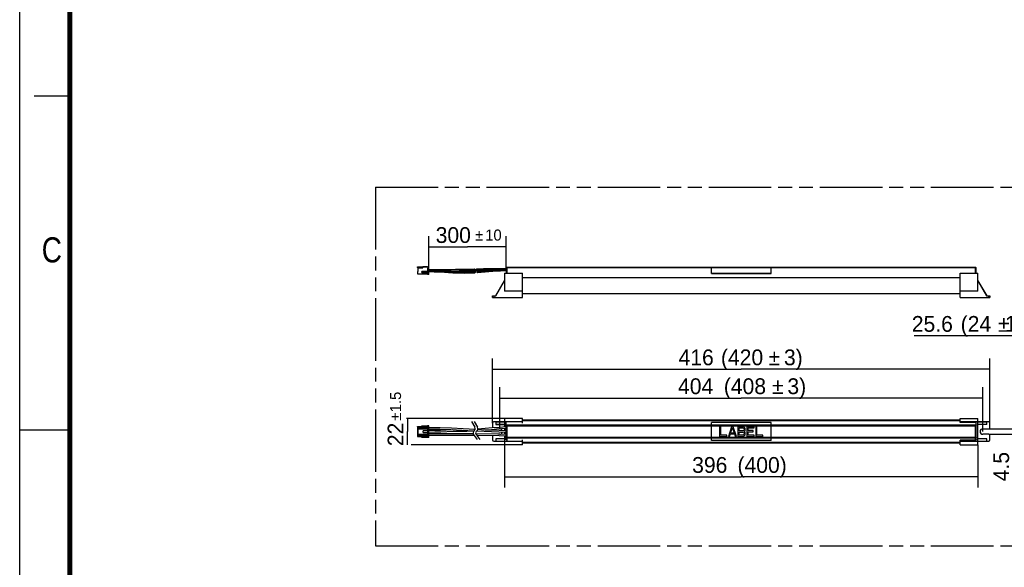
# Model space of a CAD drawing. Header units: millimetres. Extents: x 0 to 210, y 0 to 297.
# Tile 2 of 10: x 0 to 137, y 129 to 206. Entities that reach past the tile are written whole.
import ezdxf
from ezdxf.enums import TextEntityAlignment as Align

# ---------------------------------------------------------------- set-up
doc = ezdxf.new("R2010")
doc.units = ezdxf.units.MM
doc.header["$LTSCALE"] = 19.36
doc.linetypes.add('PHANTOM', pattern=[0.8, 0.45, -0.05, 0.1, -0.05, 0.1, -0.05])
doc.layers.get('0').update_dxf_attribs({"linetype": 'CONTINUOUS'})
for name, color, linetype in [('DEFAULT_3', 7, 'PHANTOM'), ('Z_CURVE', 7, 'CONTINUOUS'), ('Z_DIM_2D', 7, 'CONTINUOUS')]:
    doc.layers.add(name, color=color, linetype=linetype)
doc.styles.add('TEXTSTYLE_2', font='txt', dxfattribs={"width": 0.75})
doc.styles.add('TEXTSTYLE_3', font='tridonic-metric-print-light.otf')
doc.styles.add('TEXTSTYLE_4', font='gdt', dxfattribs={"width": 0.7})
doc.dimstyles.new('DIMSTYLE_1', dxfattribs={"dimtxt": 2.2, "dimasz": 3.5, "dimexe": 1.5, "dimexo": 0, "dimgap": 0.55, "dimtad": 1, "dimdec": 1, "dimlfac": 6, "dimdsep": 46, "dimtxsty": 'TEXTSTYLE_3', "dimcen": 0.09, "dimclrt": 5, "dimadec": 1, "dimazin": 2, "dimtol": 1, "dimtp": 10, "dimtm": 10, "dimtfac": 1, "dimtdec": 1, "dimtofl": 0, "dimtmove": 0, "dimatfit": 3, "dimfxl": 0, "dimtolj": 1, "dimarcsym": 0})
doc.dimstyles.new('DIMSTYLE_2', dxfattribs={"dimtxt": 2.2, "dimasz": 3.5, "dimexe": 1.5, "dimexo": 0, "dimgap": 0.55, "dimtad": 1, "dimdec": 1, "dimlfac": 6, "dimdsep": 46, "dimtxsty": 'TEXTSTYLE_3', "dimcen": 0.09, "dimclrt": 5, "dimadec": 1, "dimazin": 2, "dimtol": 1, "dimtp": 1.5, "dimtm": 1.5, "dimtfac": 1, "dimtdec": 1, "dimtofl": 0, "dimtmove": 0, "dimatfit": 3, "dimfxl": 0, "dimtolj": 1, "dimarcsym": 0})
doc.dimstyles.new('DIMSTYLE_3', dxfattribs={"dimtxt": 2.2, "dimasz": 3.5, "dimexe": 1.5, "dimexo": 0, "dimgap": 0.55, "dimtad": 1, "dimdec": 1, "dimlfac": 6, "dimdsep": 46, "dimtxsty": 'TEXTSTYLE_3', "dimcen": 0.09, "dimclrt": 5, "dimadec": 1, "dimazin": 2, "dimtp": 0.8, "dimtm": 0.8, "dimtfac": 1, "dimtdec": 1, "dimtofl": 0, "dimtmove": 0, "dimatfit": 3, "dimfxl": 0, "dimtolj": 1, "dimarcsym": 0})
doc.dimstyles.new('DIMSTYLE_4', dxfattribs={"dimtxt": 2.2, "dimasz": 3.5, "dimexe": 1.5, "dimexo": 0, "dimgap": 0.55, "dimtad": 1, "dimdec": 1, "dimlfac": 6, "dimdsep": 46, "dimtxsty": 'TEXTSTYLE_3', "dimcen": 0.09, "dimclrt": 5, "dimadec": 1, "dimazin": 2, "dimtp": 0.5, "dimtm": 0.5, "dimtfac": 1, "dimtdec": 1, "dimtofl": 0, "dimtmove": 0, "dimatfit": 3, "dimfxl": 0, "dimtolj": 1, "dimarcsym": 0})
doc.dimstyles.new('DIMSTYLE_5', dxfattribs={"dimtxt": 2.2, "dimasz": 3.5, "dimexe": 1.5, "dimexo": 0, "dimgap": 0.55, "dimtad": 1, "dimdec": 1, "dimlfac": 6, "dimdsep": 46, "dimtxsty": 'TEXTSTYLE_3', "dimcen": 0.09, "dimclrt": 5, "dimadec": 1, "dimazin": 2, "dimtp": 0.1, "dimtm": 0.1, "dimtfac": 1, "dimtdec": 1, "dimtofl": 0, "dimtmove": 0, "dimatfit": 3, "dimfxl": 0, "dimtolj": 1, "dimarcsym": 0})
doc.dimstyles.new('DIMSTYLE_6', dxfattribs={"dimtxt": 2.2, "dimasz": 3.5, "dimexe": 1.5, "dimexo": 0, "dimgap": 0.55, "dimtad": 1, "dimdec": 1, "dimlfac": 6, "dimdsep": 46, "dimtxsty": 'TEXTSTYLE_3', "dimcen": 0.09, "dimclrt": 5, "dimadec": 1, "dimazin": 2, "dimtp": 0.2, "dimtm": 0.2, "dimtfac": 1, "dimtdec": 1, "dimtofl": 0, "dimtmove": 0, "dimatfit": 3, "dimfxl": 0, "dimtolj": 1, "dimarcsym": 0})

# ---------------------------------------------------------------- blocks, each defined once
blk = doc.blocks.new('*D1')
at = {"layer": 'Z_DIM_2D', "color": 2, "linetype": 'Continuous', "transparency": 16777216}
for p, q in [((57.04, 171.02), (57.04, 175.5)), ((67.84, 171.03), (67.84, 175.5)), ((57.04, 174), (62.44, 174)), ((67.84, 174), (62.44, 174))]:
    blk.add_line(p, q, dxfattribs=at)
at = {"layer": 'Z_DIM_2D', "color": 5, "linetype": 'Continuous', "transparency": 16777216}
for s, height, style, p in [('300', 2.2, 'TEXTSTYLE_3', (60.45, 174.55)), ('`', 1.54, 'TEXTSTYLE_4', (64.06, 174.88)), ('10', 1.54, 'TEXTSTYLE_3', (66.05, 174.88))]:
    blk.add_text(s, height=height, dxfattribs=dict(at, style=style)).set_placement(p, align=Align.CENTER)
blk = doc.blocks.new('_NONE')
blk = doc.blocks.new('*D2')
at = {"layer": 'Z_DIM_2D', "color": 2, "linetype": 'Continuous', "transparency": 16777216}
for p, q in [((67.59, 150.11), (53.94, 150.11)), ((54.05, 150.11), (54.05, 148.27)), ((54.05, 146.44), (54.05, 148.27)), ((67.59, 146.44), (54.6, 146.44))]:
    blk.add_line(p, q, dxfattribs=at)
at = {"layer": 'Z_DIM_2D', "color": 5, "linetype": 'Continuous', "transparency": 16777216}
for s, height, style, p in [('1.5', 1.54, 'TEXTSTYLE_3', (53.17, 152.39)), ('`', 1.54, 'TEXTSTYLE_4', (53.17, 150.35)), ('22', 2.2, 'TEXTSTYLE_3', (53.5, 147.87))]:
    blk.add_text(s, height=height, rotation=90, dxfattribs=dict(at, style=style)).set_placement(p, align=Align.CENTER)
blk = doc.blocks.new('*D3')
at = {"layer": 'Z_DIM_2D', "color": 2, "linetype": 'Continuous', "transparency": 16777216}
for p, q in [((65.92, 149.44), (65.92, 158.46)), ((135.26, 149.44), (135.26, 158.46)), ((65.92, 156.96), (100.59, 156.96)), ((135.26, 156.96), (100.59, 156.96))]:
    blk.add_line(p, q, dxfattribs=at)
at = {"layer": 'Z_DIM_2D', "color": 5, "linetype": 'Continuous', "transparency": 16777216}
for s, style, p in [('416', 'TEXTSTYLE_3', (94.31, 157.51)), (' (420', 'TEXTSTYLE_3', (100.3, 157.51)), ('`', 'TEXTSTYLE_4', (105.21, 157.51)), ('3)', 'TEXTSTYLE_3', (107.86, 157.51))]:
    blk.add_text(s, height=2.2, dxfattribs=dict(at, style=style)).set_placement(p, align=Align.CENTER)
blk = doc.blocks.new('*D4')
at = {"layer": 'Z_DIM_2D', "color": 2, "linetype": 'Continuous', "transparency": 16777216}
for p, q in [((66.92, 148.65), (66.92, 154.44)), ((134.26, 148.27), (134.26, 154.44)), ((66.92, 152.94), (100.59, 152.94)), ((134.26, 152.94), (100.59, 152.94))]:
    blk.add_line(p, q, dxfattribs=at)
at = {"layer": 'Z_DIM_2D', "color": 5, "linetype": 'Continuous', "transparency": 16777216}
for s, style, p in [('404', 'TEXTSTYLE_3', (94.24, 153.49)), (' (408', 'TEXTSTYLE_3', (100.7, 153.49)), ('`', 'TEXTSTYLE_4', (105.69, 153.49)), ('3)', 'TEXTSTYLE_3', (108.34, 153.49))]:
    blk.add_text(s, height=2.2, dxfattribs=dict(at, style=style)).set_placement(p, align=Align.CENTER)
blk = doc.blocks.new('*D5')
at = {"layer": 'Z_DIM_2D', "color": 2, "linetype": 'Continuous', "transparency": 16777216}
for p, q in [((67.59, 146.44), (67.59, 140.47)), ((133.6, 146.44), (133.6, 140.47)), ((67.59, 141.97), (100.59, 141.97)), ((133.6, 141.97), (100.59, 141.97))]:
    blk.add_line(p, q, dxfattribs=at)
at = {"layer": 'Z_DIM_2D', "color": 5, "linetype": 'Continuous', "transparency": 16777216, "style": 'TEXTSTYLE_3'}
for s, p in [('396', (96.21, 142.52)), (' (400)', (103.1, 142.52))]:
    blk.add_text(s, height=2.2, dxfattribs=at).set_placement(p, align=Align.CENTER)
blk = doc.blocks.new('*D6')
at = {"layer": 'Z_DIM_2D', "color": 2, "linetype": 'Continuous', "transparency": 16777216}
for p, q in [((135.1, 148.65), (139.99, 148.65)), ((138.49, 148.65), (138.49, 148.27)), ((138.49, 147.9), (138.49, 148.27)), ((138.49, 148.27), (138.49, 141.55)), ((135.1, 147.9), (139.99, 147.9))]:
    blk.add_line(p, q, dxfattribs=at)
at = {"layer": 'Z_DIM_2D', "color": 5, "linetype": 'Continuous', "transparency": 16777216, "style": 'TEXTSTYLE_3'}
blk.add_text('4.5', height=2.2, rotation=90, dxfattribs=at).set_placement((137.94, 145.43), align=Align.RIGHT)
blk = doc.blocks.new('*D9')
at = {"layer": 'Z_DIM_2D', "color": 2, "linetype": 'Continuous', "transparency": 16777216}
for p, q in [((143.6, 149.44), (143.6, 163.12)), ((147.86, 149.05), (147.86, 163.12)), ((145.73, 161.62), (124.72, 161.62)), ((143.6, 161.62), (145.73, 161.62)), ((147.86, 161.62), (145.73, 161.62))]:
    blk.add_line(p, q, dxfattribs=at)
at = {"layer": 'Z_DIM_2D', "color": 5, "linetype": 'Continuous', "transparency": 16777216}
for s, style, p in [('`', 'TEXTSTYLE_4', (138.01, 162.17)), ('25.6', 'TEXTSTYLE_3', (130.1, 162.17)), (' (24', 'TEXTSTYLE_3', (135.44, 162.17)), ('1.5) ', 'TEXTSTYLE_3', (143.24, 162.17))]:
    blk.add_text(s, height=2.2, dxfattribs=dict(at, style=style)).set_placement(p, align=Align.RIGHT)

msp = doc.modelspace()

# ---------------------------------------------------------------- linework, layer by layer
at = {"color": 2, "linetype": 'Continuous'}
for p, q in [((0, 0), (0, 297)), ((7, 195), (2, 195)), ((0, 148.5), (7, 148.5))]:
    msp.add_line(p, q, dxfattribs=at)
at = {"color": 7, "linetype": 'Continuous'}
for p, q in [((55.457, 171.204), (55.491, 171.237)), ((55.457, 171.12), (55.457, 171.204)), ((55.507, 171.07), (55.457, 171.12)), ((55.457, 170.504), (55.541, 170.574)), ((55.457, 170.504), (55.457, 170.27)), ((55.457, 170.27), (55.474, 170.254)), ((55.474, 170.518), (55.474, 170.254)), ((55.474, 170.254), (56.874, 170.254)), ((55.491, 171.237), (56.924, 171.237)), ((55.541, 171.07), (55.507, 171.07)), ((55.541, 170.574), (55.541, 171.104)), ((55.541, 171.104), (56.207, 171.104)), ((56.874, 170.587), (56.124, 170.587)), ((56.124, 170.42), (56.874, 170.42)), ((56.207, 171.07), (56.207, 171.22)), ((56.791, 171.22), (56.207, 171.22)), ((56.941, 171.17), (56.207, 171.17)), ((56.257, 171.237), (56.924, 171.287)), ((56.791, 171.22), (57.041, 171.137)), ((56.874, 171.02), (56.874, 170.17)), ((56.874, 171.02), (57.041, 171.02)), ((56.874, 170.854), (57.041, 170.854)), ((57.041, 170.729), (56.874, 170.729)), ((56.874, 170.604), (57.041, 170.604)), ((56.924, 171.237), (56.924, 171.287)), ((56.924, 171.287), (57.041, 171.287)), ((57.041, 170.17), (57.041, 171.287)), ((62.041, 170.354), (62.894, 170.372)), ((62.894, 170.372), (63.453, 170.402)), ((63.378, 170.663), (63.441, 170.664)), ((63.398, 170.615), (63.409, 170.622)), ((63.404, 170.889), (63.422, 170.895)), ((63.409, 170.622), (63.422, 170.628)), ((63.441, 170.898), (63.422, 170.897)), ((63.422, 170.895), (63.441, 170.898)), ((63.441, 170.664), (63.422, 170.666)), ((63.422, 170.628), (63.446, 170.635)), ((63.446, 170.635), (63.454, 170.636)), ((63.509, 170.551), (63.51, 170.522)), ((63.69, 170.879), (63.701, 170.878)), ((63.741, 170.597), (63.732, 170.578)), ((63.752, 170.614), (63.741, 170.597)), ((63.785, 170.906), (63.782, 170.906)), ((63.796, 170.649), (63.782, 170.641)), ((67.841, 171.087), (67.841, 170.345)), ((67.924, 171.17), (96.427, 171.17)), ((96.427, 170.291), (96.427, 171.187)), ((96.427, 171.187), (104.761, 171.187)), ((104.761, 170.297), (96.427, 170.297)), ((96.427, 170.291), (104.761, 170.291)), ((104.761, 170.291), (104.761, 171.187)), ((104.761, 171.17), (133.264, 171.17)), ((131.097, 170.345), (133.597, 170.345)), ((131.097, 166.929), (131.097, 170.345)), ((133.347, 170.345), (133.347, 171.085)), ((133.597, 167.837), (133.597, 170.345)), ((57.041, 170.17), (56.874, 170.17)), ((70.091, 169.725), (131.097, 169.725)), ((133.597, 169.286), (134.814, 167.179)), ((70.091, 167.507), (131.097, 167.507)), ((133.597, 167.837), (131.097, 167.837)), ((131.097, 166.929), (135.264, 166.929)), ((134.795, 167.179), (135.264, 167.179)), ((135.264, 167.179), (135.264, 166.929)), ((70.091, 149.904), (131.097, 149.904)), ((131.097, 150.106), (133.597, 150.106)), ((131.097, 149.511), (131.097, 150.106)), ((133.597, 146.44), (133.597, 150.106)), ((55.457, 148.939), (55.474, 148.956)), ((55.457, 148.939), (55.457, 147.606)), ((55.457, 148.631), (57.041, 148.631)), ((55.474, 148.956), (57.041, 148.956)), ((55.491, 148.631), (55.491, 147.914)), ((55.541, 148.631), (55.541, 148.956)), ((55.541, 148.789), (57.041, 148.789)), ((55.557, 148.631), (55.557, 148.789)), ((56.041, 148.956), (56.041, 149.039)), ((56.874, 149.039), (56.041, 149.039)), ((56.207, 148.789), (56.207, 148.956)), ((56.207, 148.906), (56.791, 148.906)), ((56.791, 148.839), (56.207, 148.839)), ((56.257, 148.164), (56.257, 148.381)), ((56.924, 148.381), (56.257, 148.381)), ((56.791, 148.906), (56.941, 148.956)), ((56.791, 148.906), (56.791, 148.839)), ((56.941, 148.789), (56.791, 148.839)), ((56.874, 149.089), (56.874, 148.956)), ((56.874, 149.089), (57.041, 149.089)), ((56.924, 147.914), (56.924, 148.631)), ((57.041, 147.456), (57.041, 149.089)), ((63.337, 148.331), (61.705, 148.42)), ((63.51, 148.579), (63.295, 148.567)), ((63.337, 148.331), (63.422, 148.421)), ((64.739, 148.259), (63.68, 148.313)), ((63.782, 148.421), (63.681, 148.314)), ((64.872, 148.486), (63.856, 148.537)), ((64.873, 148.686), (63.876, 148.604)), ((65.875, 148.443), (64.872, 148.486)), ((67.841, 147.106), (67.841, 149.521)), ((67.903, 149.077), (67.924, 149.046)), ((96.427, 147.024), (96.427, 149.547)), ((104.761, 149.547), (96.427, 149.547)), ((104.761, 147.024), (104.761, 149.547)), ((133.597, 149.614), (131.097, 149.614)), ((133.347, 149.511), (131.097, 149.511)), ((133.286, 149.076), (133.264, 149.046)), ((133.347, 147.106), (133.347, 149.511)), ((134.795, 149.273), (133.594, 149.273)), ((135.097, 149.606), (133.597, 149.606)), ((134.264, 148.648), (135.097, 148.648)), ((134.814, 149.289), (134.814, 149.589)), ((135.264, 148.814), (135.264, 149.439)), ((55.457, 147.914), (57.041, 147.914)), ((55.474, 147.589), (55.457, 147.606)), ((55.474, 147.589), (57.041, 147.589)), ((55.541, 147.589), (55.541, 147.914)), ((55.541, 147.756), (57.041, 147.756)), ((55.557, 147.756), (55.557, 147.914)), ((56.041, 147.506), (56.041, 147.589)), ((56.041, 147.506), (56.874, 147.506)), ((56.207, 147.756), (56.207, 147.589)), ((56.207, 147.706), (56.791, 147.706)), ((56.791, 147.639), (56.207, 147.639)), ((56.257, 148.164), (56.924, 148.164)), ((56.791, 147.706), (56.941, 147.756)), ((56.791, 147.706), (56.791, 147.639)), ((56.941, 147.589), (56.791, 147.639)), ((56.874, 147.589), (56.874, 147.456)), ((57.041, 147.456), (56.874, 147.456)), ((63.414, 147.704), (63.261, 147.91)), ((63.621, 147.91), (63.777, 147.7)), ((104.761, 147.024), (96.427, 147.024)), ((133.264, 147.061), (131.097, 147.061)), ((131.097, 146.44), (131.097, 147.061)), ((131.097, 146.932), (133.597, 146.932)), ((133.341, 147.116), (133.336, 147.106)), ((133.594, 146.939), (135.097, 146.939)), ((134.795, 147.273), (133.597, 147.273)), ((135.097, 147.898), (134.264, 147.898)), ((134.814, 146.956), (134.814, 147.256)), ((135.264, 147.106), (135.264, 147.731)), ((70.091, 146.814), (131.097, 146.814)), ((70.091, 146.684), (131.097, 146.684)), ((131.097, 146.439), (133.597, 146.439))]:
    msp.add_line(p, q, dxfattribs=at)
at = {"color": 9, "linetype": 'Continuous'}
for p, q in [((56.207, 171.07), (55.541, 171.07)), ((57.041, 170.987), (56.874, 170.987)), ((56.874, 170.237), (57.041, 170.237)), ((62.041, 170.354), (62.041, 170.587)), ((63.422, 170.666), (63.422, 170.895)), ((63.422, 170.405), (63.422, 170.628)), ((63.621, 170.689), (63.621, 170.833)), ((64.41, 170.589), (63.724, 170.536)), ((65.4, 170.672), (64.41, 170.589)), ((67.844, 171.043), (67.841, 171.035)), ((67.924, 171.17), (67.924, 170.345)), ((96.427, 171.065), (67.924, 171.065)), ((104.761, 171.072), (96.427, 171.072)), ((133.264, 171.065), (104.761, 171.065)), ((133.264, 170.345), (133.264, 171.17)), ((133.286, 171.064), (133.264, 171.065)), ((66.374, 167.179), (67.591, 169.286)), ((66.393, 167.179), (67.591, 169.253)), ((133.597, 169.253), (134.795, 167.179)), ((65.924, 166.929), (65.924, 167.179)), ((66.091, 167.179), (66.091, 166.929)), ((135.097, 166.929), (135.097, 167.179)), ((131.097, 149.772), (70.091, 149.772)), ((56.207, 148.923), (55.541, 148.923)), ((56.124, 149.039), (56.124, 148.956)), ((57.041, 149.056), (56.874, 149.056)), ((62.041, 148.296), (62.041, 148.402)), ((67.591, 149.589), (66.374, 149.589)), ((66.374, 149.289), (67.591, 149.289)), ((67.591, 149.606), (66.393, 149.606)), ((67.841, 149.199), (96.427, 149.199)), ((67.924, 149.046), (67.924, 147.02)), ((133.264, 149.046), (67.924, 149.046)), ((96.427, 149.215), (104.761, 149.215)), ((104.761, 149.199), (133.347, 149.199)), ((133.264, 147.061), (133.264, 149.046)), ((134.814, 149.589), (133.597, 149.589)), ((133.597, 149.289), (134.814, 149.289)), ((55.541, 147.623), (56.207, 147.623)), ((56.124, 147.589), (56.124, 147.506)), ((56.874, 147.489), (57.041, 147.489)), ((67.591, 147.256), (66.374, 147.256)), ((66.374, 146.956), (67.591, 146.956)), ((67.591, 147.273), (66.393, 147.273)), ((67.841, 147.503), (133.347, 147.503)), ((67.874, 147.106), (67.841, 147.106)), ((96.427, 147.348), (67.924, 147.348)), ((104.761, 147.332), (96.427, 147.332)), ((133.264, 147.348), (104.761, 147.348)), ((133.286, 147.35), (133.264, 147.348)), ((133.347, 147.106), (133.336, 147.106)), ((134.814, 147.256), (133.597, 147.256)), ((133.597, 146.956), (134.814, 146.956))]:
    msp.add_line(p, q, dxfattribs=at)
at = {"color": 6, "linetype": 'Continuous'}
for p, q in [((67.591, 170.345), (67.591, 167.837)), ((67.591, 170.345), (70.091, 170.345)), ((70.091, 166.929), (70.091, 170.345)), ((70.091, 167.837), (67.591, 167.837)), ((65.924, 167.179), (66.393, 167.179)), ((65.924, 166.929), (70.091, 166.929)), ((67.591, 150.106), (67.591, 148.903)), ((70.091, 150.106), (67.591, 150.106)), ((70.091, 149.44), (70.091, 150.106)), ((65.924, 149.439), (65.924, 148.814)), ((66.393, 149.606), (66.091, 149.606)), ((66.374, 149.589), (66.374, 149.289)), ((66.393, 149.273), (67.591, 149.273)), ((70.091, 149.614), (67.591, 149.614)), ((67.594, 149.606), (67.591, 149.606)), ((67.591, 148.67), (67.591, 148.397)), ((65.924, 147.674), (65.924, 147.106)), ((66.091, 146.939), (67.591, 146.939)), ((66.374, 147.256), (66.374, 146.956)), ((66.924, 147.898), (66.649, 147.898)), ((67.591, 148.164), (67.591, 147.885)), ((67.591, 147.651), (67.591, 146.44)), ((67.591, 147.273), (67.594, 147.273)), ((67.591, 146.932), (70.091, 146.932)), ((70.091, 146.44), (70.091, 147.106)), ((70.091, 146.439), (67.591, 146.439))]:
    msp.add_line(p, q, dxfattribs=at)
at = {"color": 150, "linetype": 'Continuous', "true_color": 0x3366ff}
for p, q in [((97.58, 148.939), (97.58, 147.606)), ((97.747, 148.939), (97.58, 148.939)), ((97.747, 147.776), (97.747, 148.939)), ((99.247, 148.939), (98.802, 147.606)), ((99.108, 148.06), (99.358, 148.826)), ((99.469, 148.939), (99.247, 148.939)), ((99.358, 148.826), (99.608, 148.06)), ((99.914, 147.606), (99.469, 148.939)), ((100.802, 148.939), (100.136, 148.939)), ((100.136, 148.939), (100.136, 147.606)), ((100.302, 148.769), (100.83, 148.769)), ((100.302, 148.372), (100.302, 148.769)), ((100.83, 148.372), (100.302, 148.372)), ((100.941, 148.911), (100.802, 148.939)), ((100.83, 148.769), (100.914, 148.741)), ((100.914, 148.4), (100.83, 148.372)), ((100.914, 148.741), (100.969, 148.684)), ((100.969, 148.457), (100.914, 148.4)), ((101.052, 148.826), (100.941, 148.911)), ((100.969, 148.684), (100.997, 148.599)), ((100.997, 148.542), (100.969, 148.457)), ((100.997, 148.599), (100.997, 148.542)), ((100.997, 148.287), (101.052, 148.315)), ((101.052, 148.259), (100.997, 148.287)), ((101.136, 148.712), (101.052, 148.826)), ((101.052, 148.315), (101.136, 148.429)), ((101.136, 148.145), (101.052, 148.259)), ((101.164, 148.627), (101.136, 148.712)), ((101.136, 148.429), (101.164, 148.514)), ((101.164, 148.514), (101.164, 148.627)), ((102.386, 148.939), (101.386, 148.939)), ((101.386, 148.939), (101.386, 147.606)), ((101.552, 148.769), (102.386, 148.769)), ((101.552, 148.4), (101.552, 148.769)), ((102.275, 148.4), (101.552, 148.4)), ((102.275, 148.23), (102.275, 148.4)), ((102.386, 148.769), (102.386, 148.939)), ((102.775, 148.939), (102.608, 148.939)), ((102.608, 148.939), (102.608, 147.606)), ((102.775, 147.776), (102.775, 148.939)), ((97.58, 147.606), (98.58, 147.606)), ((98.58, 147.776), (97.747, 147.776)), ((98.58, 147.606), (98.58, 147.776)), ((98.802, 147.606), (98.969, 147.606)), ((98.969, 147.606), (99.08, 147.947)), ((99.08, 147.947), (99.636, 147.947)), ((99.608, 148.06), (99.108, 148.06)), ((99.636, 147.947), (99.747, 147.606)), ((99.747, 147.606), (99.914, 147.606)), ((100.136, 147.606), (100.802, 147.606)), ((100.302, 148.202), (100.83, 148.202)), ((100.302, 147.776), (100.302, 148.202)), ((100.83, 147.776), (100.302, 147.776)), ((100.802, 147.606), (100.941, 147.634)), ((100.83, 148.202), (100.914, 148.173)), ((100.914, 147.805), (100.83, 147.776)), ((100.914, 148.173), (100.969, 148.117)), ((100.969, 147.861), (100.914, 147.805)), ((100.941, 147.634), (101.052, 147.72)), ((100.969, 148.117), (100.997, 148.032)), ((100.997, 147.947), (100.969, 147.861)), ((100.997, 148.032), (100.997, 147.947)), ((101.052, 147.72), (101.136, 147.833)), ((101.164, 148.06), (101.136, 148.145)), ((101.136, 147.833), (101.164, 147.918)), ((101.164, 147.918), (101.164, 148.06)), ((101.386, 147.606), (102.386, 147.606)), ((101.552, 148.23), (102.275, 148.23)), ((101.552, 147.776), (101.552, 148.23)), ((102.386, 147.776), (101.552, 147.776)), ((102.386, 147.606), (102.386, 147.776)), ((102.608, 147.606), (103.608, 147.606)), ((103.608, 147.776), (102.775, 147.776)), ((103.608, 147.606), (103.608, 147.776))]:
    msp.add_line(p, q, dxfattribs=at)
at = {"color": 7, "linetype": 'Continuous', "const_width": 0.7}
msp.add_lwpolyline([(7, 7), (7, 290)], dxfattribs=at)
at = {"color": 7, "linetype": 'Continuous'}
for points in [[(63.41, 170.897), (60.778, 170.834), (58.845, 170.8), (57.041, 170.787)], [(63.327, 170.872), (60.602, 170.822), (58.75, 170.796), (57.041, 170.787)], [(57.041, 170.554), (58.756, 170.563), (60.61, 170.589), (63.327, 170.639)], [(57.041, 170.554), (57.769, 170.542), (58.632, 170.506)], [(58.632, 170.506), (60.379, 170.405), (61.265, 170.367), (62.041, 170.354)], [(62.041, 170.587), (61.297, 170.599), (61.265, 170.601)], [(63.454, 170.635), (62.867, 170.605), (62.041, 170.587)], [(63.414, 170.757), (63.413, 170.776), (63.409, 170.795), (63.403, 170.813), (63.394, 170.83), (63.383, 170.845), (63.371, 170.857), (63.356, 170.866), (63.341, 170.871), (63.327, 170.872)], [(63.327, 170.639), (63.333, 170.639), (63.349, 170.643), (63.363, 170.65), (63.376, 170.661), (63.388, 170.674), (63.397, 170.688), (63.405, 170.705), (63.41, 170.722), (63.413, 170.74), (63.414, 170.757)], [(63.342, 170.512), (63.343, 170.528), (63.346, 170.543), (63.351, 170.558), (63.358, 170.572), (63.366, 170.585), (63.376, 170.596), (63.386, 170.606), (63.398, 170.615)], [(63.348, 170.474), (63.343, 170.492), (63.342, 170.512)], [(63.378, 170.429), (63.366, 170.442), (63.356, 170.457), (63.348, 170.474)], [(63.366, 170.86), (63.373, 170.867), (63.387, 170.879), (63.404, 170.889)], [(63.422, 170.405), (63.406, 170.411), (63.391, 170.419), (63.378, 170.429)], [(63.422, 170.666), (63.404, 170.672), (63.387, 170.681)], [(63.453, 170.402), (63.446, 170.402), (63.422, 170.405)], [(63.441, 170.898), (63.443, 170.898), (63.46, 170.895), (63.475, 170.887), (63.486, 170.873), (63.494, 170.855), (63.499, 170.833)], [(63.475, 170.677), (63.461, 170.668), (63.443, 170.664), (63.441, 170.664)], [(63.51, 170.522), (63.509, 170.495), (63.507, 170.47), (63.502, 170.447), (63.494, 170.427), (63.482, 170.413), (63.466, 170.404), (63.453, 170.402)], [(63.454, 170.636), (63.465, 170.635), (63.481, 170.629), (63.493, 170.617), (63.501, 170.599)], [(63.503, 170.782), (63.502, 170.756), (63.499, 170.732), (63.494, 170.71), (63.486, 170.691), (63.475, 170.677)], [(63.499, 170.833), (63.502, 170.809), (63.503, 170.782)], [(63.501, 170.599), (63.506, 170.576), (63.509, 170.551)], [(63.604, 170.761), (63.605, 170.773), (63.606, 170.786), (63.608, 170.798), (63.611, 170.81), (63.615, 170.822), (63.621, 170.833)], [(63.611, 170.712), (63.608, 170.724), (63.606, 170.736), (63.605, 170.749), (63.604, 170.761)], [(63.621, 170.689), (63.615, 170.7), (63.611, 170.712)], [(63.621, 170.833), (63.631, 170.847), (63.642, 170.859), (63.656, 170.869), (63.67, 170.876), (63.685, 170.879), (63.69, 170.879)], [(63.69, 170.646), (63.677, 170.647), (63.661, 170.652), (63.646, 170.661), (63.633, 170.673), (63.621, 170.689)], [(67.841, 170.927), (66.23, 170.917), (63.69, 170.879)], [(63.777, 170.764), (63.776, 170.746), (63.772, 170.728), (63.767, 170.711), (63.759, 170.694), (63.749, 170.679), (63.737, 170.666), (63.724, 170.656), (63.709, 170.649), (63.693, 170.646), (63.69, 170.646)], [(63.69, 170.646), (66.235, 170.684), (67.841, 170.694)], [(63.701, 170.878), (63.716, 170.874), (63.731, 170.866), (63.744, 170.854), (63.756, 170.839), (63.765, 170.822), (63.772, 170.803), (63.776, 170.784), (63.777, 170.764)], [(63.782, 170.906), (63.765, 170.904), (63.75, 170.899), (63.735, 170.891), (63.721, 170.881), (63.72, 170.88)], [(63.732, 170.578), (63.726, 170.558), (63.724, 170.536)], [(63.724, 170.536), (63.726, 170.516), (63.731, 170.497), (63.74, 170.479), (63.752, 170.463), (63.766, 170.45), (63.782, 170.44)], [(63.782, 170.641), (63.766, 170.628), (63.752, 170.614)], [(63.782, 170.44), (63.808, 170.429), (63.829, 170.427)], [(67.841, 170.972), (66.596, 170.961), (64.653, 170.926), (63.785, 170.906)], [(63.829, 170.427), (64.916, 170.514), (65.958, 170.601), (67.022, 170.669), (67.841, 170.693)], [(63.503, 148.556), (61.834, 148.647), (60.201, 148.728), (58.603, 148.785), (57.041, 148.806)], [(61.705, 148.42), (60.112, 148.498), (58.557, 148.553), (57.041, 148.573)], [(60.283, 148.49), (58.68, 148.425), (57.851, 148.399), (57.041, 148.389)], [(60.411, 148.261), (58.698, 148.192), (57.863, 148.166), (57.041, 148.156)], [(62.041, 148.296), (61.236, 148.286), (60.411, 148.261)], [(63.295, 148.333), (63.008, 148.319), (62.681, 148.306), (62.358, 148.299), (62.041, 148.296)], [(67.841, 148.159), (66.82, 148.179), (65.786, 148.213), (64.739, 148.259)], [(67.841, 148.918), (66.854, 148.858), (65.865, 148.776), (64.873, 148.686)], [(67.841, 148.684), (67.165, 148.646), (66.482, 148.595), (65.791, 148.535), (65.131, 148.475)], [(67.841, 148.393), (66.864, 148.411), (65.875, 148.443)], [(67.841, 149.191), (67.844, 149.174), (67.853, 149.154), (67.867, 149.131)], [(67.867, 149.131), (67.883, 149.105), (67.903, 149.077)], [(133.322, 149.131), (133.305, 149.105), (133.286, 149.076)], [(133.347, 149.191), (133.344, 149.174), (133.335, 149.154), (133.322, 149.131)], [(63.242, 147.939), (61.653, 147.953), (60.089, 147.964), (58.552, 147.971), (57.041, 147.973)], [(63.414, 147.704), (61.78, 147.719), (60.173, 147.73), (58.593, 147.737), (57.041, 147.739)], [(67.841, 147.881), (66.79, 147.896), (63.604, 147.935)], [(67.841, 147.648), (66.832, 147.662), (63.777, 147.7)], [(133.347, 147.147), (133.347, 147.136), (133.344, 147.126), (133.341, 147.116)]]:
    msp.add_lwpolyline(points, dxfattribs=at)
at = {"color": 9, "linetype": 'Continuous'}
for points in [[(63.414, 170.757), (60.173, 170.698), (58.593, 170.678), (57.041, 170.67)], [(62.041, 170.47), (61.236, 170.484), (60.411, 170.521), (59.499, 170.573)], [(63.342, 170.512), (63.008, 170.494), (62.681, 170.481), (62.358, 170.473), (62.041, 170.47)], [(67.841, 170.81), (66.832, 170.806), (65.819, 170.796), (64.8, 170.781), (63.777, 170.764)], [(67.882, 171.061), (67.865, 171.056), (67.852, 171.05), (67.844, 171.043)], [(67.924, 171.065), (67.903, 171.064), (67.882, 171.061)], [(133.323, 171.056), (133.306, 171.061), (133.286, 171.064)], [(133.347, 171.035), (133.345, 171.043), (133.336, 171.05), (133.323, 171.056)], [(67.882, 147.358), (67.865, 147.37), (67.852, 147.386), (67.844, 147.405), (67.841, 147.425)], [(67.924, 147.348), (67.903, 147.35), (67.882, 147.358)], [(133.323, 147.37), (133.306, 147.358), (133.286, 147.35)], [(133.347, 147.425), (133.345, 147.405), (133.336, 147.386), (133.323, 147.37)]]:
    msp.add_lwpolyline(points, dxfattribs=at)
at = {"color": 7, "linetype": 'Continuous'}
for centre, radius, start, end in [((56.124, 170.504), 0.0833, 90, 270), ((67.924, 171.087), 0.0833, 90, 180), ((133.264, 171.087), 0.0833, 0, 90), ((63.153, 148.675), 0.37, 316.67484, 345.07485), ((63.513, 148.675), 0.37, 316.67484, 338.17826), ((63.513, 148.675), 0.37, 338.94224, 348.99815), ((134.264, 148.273), 0.375, 90, 270), ((135.097, 149.439), 0.167, 0, 90), ((135.097, 148.814), 0.167, 270, 360), ((63.488, 148.079), 0.283, 209.61404, 216.54109), ((63.848, 148.079), 0.283, 210.49282, 216.54109), ((135.097, 147.731), 0.167, 0, 90), ((135.097, 147.106), 0.167, 270, 360)]:
    msp.add_arc(centre, radius, start, end, dxfattribs=at)
at = {"color": 6, "linetype": 'Continuous'}
for centre, radius, start, end in [((66.091, 149.439), 0.167, 90, 180), ((66.091, 148.814), 0.167, 180, 191.74552), ((66.924, 148.273), 0.375, 20.41941, 75.66367), ((66.091, 147.106), 0.167, 180, 270), ((66.924, 148.273), 0.375, 270, 344.02992)]:
    msp.add_arc(centre, radius, start, end, dxfattribs=at)
for centre, major_axis, start_param, end_param in [((66.393, 149.589), (0.0192, 0), 1.5707963, 3.1415927), ((66.393, 149.289), (0.0192, 0), 3.1415927, 4.712389), ((66.393, 147.256), (-0.0192, 0), -1.5707963, 0), ((66.393, 146.956), (-0.0192, 0), 0, 1.5707963)]:
    msp.add_ellipse(centre, major_axis=major_axis, ratio=0.8660254, start_param=start_param, end_param=end_param, dxfattribs=at)
at = {"color": 7, "linetype": 'Continuous'}
for centre, major_axis, ratio, start_param, end_param in [((134.795, 149.589), (0.0192, 0), 0.8660254, 0, 1.5707963), ((134.795, 149.289), (0.0192, 0), 0.8660254, -1.5707963, 0), ((133.264, 147.151), (0, 0.0897), 0.9291985, -3.1415927, -2.0964172), ((134.795, 147.256), (-0.0192, 0), 0.8660254, 3.1415927, 4.712389), ((134.795, 146.956), (-0.0192, 0), 0.8660254, 1.5707963, 3.1415927)]:
    msp.add_ellipse(centre, major_axis=major_axis, ratio=ratio, start_param=start_param, end_param=end_param, dxfattribs=at)
at = {"layer": 'DEFAULT_3', "color": 7, "linetype": 'PHANTOM'}
for p, q in [((49.609, 182.33), (49.609, 132.33)), ((49.609, 182.33), (149.609, 182.33)), ((49.609, 132.33), (149.609, 132.33))]:
    msp.add_line(p, q, dxfattribs=at)
at = {"layer": 'Z_CURVE', "color": 4, "linetype": 'Continuous'}
for p, q in [((62.986, 149.653), (63.468, 148.869)), ((63.346, 149.653), (63.828, 148.869)), ((63.337, 148.331), (63.282, 148.273)), ((63.68, 148.313), (63.642, 148.273)), ((63.827, 147.146), (63.414, 147.704)), ((64.187, 147.146), (63.777, 147.7))]:
    msp.add_line(p, q, dxfattribs=at)
for centre, radius, start, end in [((63.488, 148.079), 0.283, 136.67484, 209.4236), ((63.153, 148.675), 0.37, 340.13048, 31.58382), ((63.848, 148.079), 0.283, 136.67484, 210.49516), ((63.513, 148.675), 0.37, 339.0257, 31.58382)]:
    msp.add_arc(centre, radius, start, end, dxfattribs=at)

# ---------------------------------------------------------------- texts
at = {"color": 5, "linetype": 'Continuous', "style": 'TEXTSTYLE_2', "width": 0.833333}
msp.add_text('C', height=3.5, dxfattribs=at).set_placement((3.07, 171.834))

# ---------------------------------------------------------------- dimensions: what is measured, and where the dimension line sits
at = {"layer": 'Z_DIM_2D', "color": 2, "linetype": 'Continuous'}
for base, p1, p2, angle, dimstyle, picture, middle in [((57.041, 173.998), (67.841, 171.035), (57.041, 171.02), 180, 'DIMSTYLE_1', '*D1', (62.441, 173.998)), ((54.055, 150.106), (67.591, 146.439), (67.591, 150.106), 90, 'DIMSTYLE_2', '*D2', (54.055, 149.914)), ((138.492, 148.648), (135.097, 147.898), (135.097, 148.648), 90, 'DIMSTYLE_5', '*D6', (138.492, 143.466))]:
    dim = msp.add_linear_dim(base=base, p1=p1, p2=p2, angle=angle, dimstyle=dimstyle, override={"dimblk1": 'NONE', "dimblk2": 'NONE', "dimsah": 1}, dxfattribs=at)
    dim.commit()
    dim.dimension.update_dxf_attribs({"geometry": picture, "text_midpoint": middle, "dimtype": 160})
for base, p1, p2, text, dimstyle, picture, middle in [((147.85677, 161.62494), (143.59844, 149.43944), (147.85677, 149.04639), '<> (24%%p1.5) ', 'DIMSTYLE_6', '*D9', (133.97782, 161.62494)), ((135.264, 156.958), (65.924, 149.439), (135.264, 149.439), '<> (420%%p3)', 'DIMSTYLE_3', '*D3', (100.594, 156.958)), ((134.264, 152.944), (66.924, 148.648), (134.264, 148.273), '<> (408%%p3)', 'DIMSTYLE_3', '*D4', (100.594, 152.944)), ((133.597, 141.968), (67.591, 146.439), (133.597, 146.439), '<> (400)', 'DIMSTYLE_4', '*D5', (100.594, 141.968))]:
    dim = msp.add_linear_dim(base=base, p1=p1, p2=p2, text=text, dimstyle=dimstyle, override={"dimblk1": 'NONE', "dimblk2": 'NONE', "dimsah": 1}, dxfattribs=at)
    dim.commit()
    dim.dimension.update_dxf_attribs({"geometry": picture, "text_midpoint": middle, "dimtype": 160})

doc.saveas('drawing.dxf')
